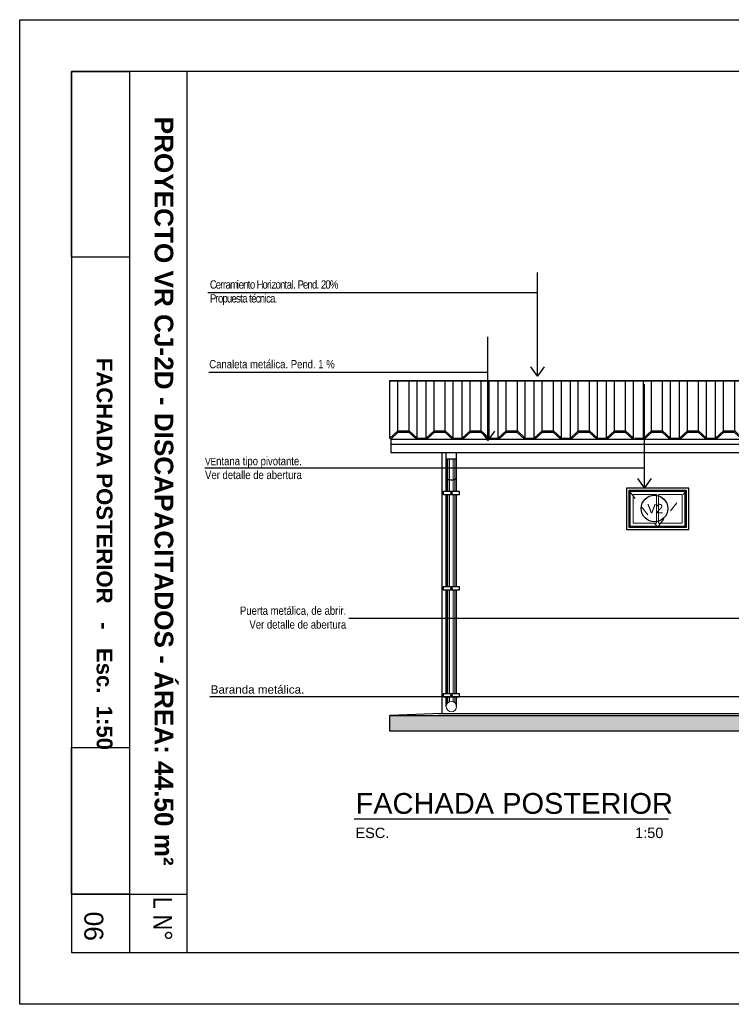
# Model space of a CAD drawing. Header units: millimetres. Extents: x 201 to 840, y 135 to 685.
# Tile 60 of 219: x 329.48 to 336.34, y 161.68 to 171.15. Entities that reach past the tile are written whole.
import ezdxf
from ezdxf.enums import TextEntityAlignment as Align

# ---------------------------------------------------------------- set-up
doc = ezdxf.new("R2010")
doc.units = ezdxf.units.MM
doc.linetypes.add('HIDDEN2', pattern=[0.1875, 0.125, -0.0625])
doc.layers.add('001', color=1, linetype='Continuous', lineweight=5)
doc.layers.add('LLAMADAS TEXTO', color=2, linetype='Continuous', lineweight=13)
for name, color, linetype in [('01', 1, 'Continuous'), ('02', 2, 'Continuous'), ('03', 3, 'Continuous'), ('04', 4, 'Continuous'), ('06', 5, 'Continuous'), ('ABERTURAS', 2, 'Continuous'), ('HACHT TIERRA', 252, 'Continuous'), ('L1', 2, 'Continuous'), ('LAMINA', 6, 'Continuous'), ('LLAMADAS', 1, 'Continuous'), ('MAMPOST', 6, 'Continuous'), ('TEXT', 4, 'Continuous'), ('TEXTO LAMINA', 2, 'Continuous')]:
    doc.layers.add(name, color=color, linetype=linetype)
doc.styles.add('ARIAL', font='arial.ttf', dxfattribs={"height": 0.06})
doc.styles.get("Standard").update_dxf_attribs({"font": 'arial.ttf'})
doc.dimstyles.new('05', dxfattribs={"dimscale": 0, "dimtxt": 0.09, "dimasz": 0.05, "dimexe": 0, "dimexo": 0, "dimgap": 0, "dimtad": 0, "dimzin": 0, "dimdsep": 46, "dimtxsty": 'Standard', "dimblk": 'OPEN90', "dimcen": 0.25, "dimclrd": 1, "dimclre": 1, "dimclrt": 3, "dimadec": 0, "dimazin": 0, "dimtfac": 1, "dimtofl": 0, "dimtmove": 2, "dimatfit": 3, "dimldrblk": 'BOXFILLED', "dimfxl": 1, "dimtolj": 1, "dimtzin": 0, "dimarcsym": 0})
picture_1 = doc.add_image_def('image1.jpg', size_in_pixel=(635, 198))
picture_2 = doc.add_image_def('image2.png', size_in_pixel=(322, 127))
picture_3 = doc.add_image_def('image3.jpg', size_in_pixel=(635, 198))
picture_4 = doc.add_image_def('image4.png', size_in_pixel=(322, 127))

# ---------------------------------------------------------------- blocks, each defined once
blk = doc.blocks.new('A$C073D02E7')
at = {"layer": '02'}
blk.add_arc((-0.0501, 0.0572), 0.0761, 229.03323, 311.23899, dxfattribs=at)
blk = doc.blocks.new('A$C51DB5D46')
at = {"layer": '01'}
for p, q in [((-8.9514, 0.6551), (0.5441, 0.6551)), ((-8.9514, 0.0985), (-8.9514, 0.6551)), ((-8.9514, 0.6501), (0.5441, 0.6501)), ((-8.8748, 0.1687), (-8.8748, 0.6501)), ((-8.767, 0.1687), (-8.767, 0.6501)), ((-8.6904, 0.0985), (-8.6904, 0.6551)), ((-8.6039, 0.0985), (-8.6039, 0.6551)), ((-8.5273, 0.1687), (-8.5273, 0.6501)), ((-8.4195, 0.1687), (-8.4195, 0.6501)), ((-8.3429, 0.0985), (-8.3429, 0.6551)), ((-8.2564, 0.0985), (-8.2564, 0.6551)), ((-8.1798, 0.1687), (-8.1798, 0.6501)), ((-8.0721, 0.1687), (-8.0721, 0.6501)), ((-7.9955, 0.0985), (-7.9955, 0.6551)), ((-7.909, 0.0985), (-7.909, 0.6551)), ((-7.8324, 0.1687), (-7.8324, 0.6501)), ((-7.7246, 0.1687), (-7.7246, 0.6501)), ((-7.648, 0.0985), (-7.648, 0.6551)), ((-7.5615, 0.0985), (-7.5615, 0.6551)), ((-7.4849, 0.1687), (-7.4849, 0.6501)), ((-7.3772, 0.1687), (-7.3772, 0.6501)), ((-7.3006, 0.0985), (-7.3006, 0.6551)), ((-7.2141, 0.0985), (-7.2141, 0.6551)), ((-7.1375, 0.1687), (-7.1375, 0.6501)), ((-7.0297, 0.1687), (-7.0297, 0.6501)), ((-6.9531, 0.0985), (-6.9531, 0.6551)), ((-6.8666, 0.0985), (-6.8666, 0.6501)), ((-6.79, 0.1687), (-6.79, 0.6501)), ((-6.6822, 0.1687), (-6.6822, 0.6501)), ((-6.6056, 0.0985), (-6.6056, 0.6501)), ((-6.5108, 0.0985), (-6.5108, 0.6501)), ((-6.4342, 0.1687), (-6.4342, 0.6501)), ((-6.3264, 0.1687), (-6.3264, 0.6501)), ((-6.2498, 0.0985), (-6.2498, 0.6501)), ((-6.1633, 0.0985), (-6.1633, 0.6501)), ((-6.0867, 0.1687), (-6.0867, 0.6501)), ((-5.9789, 0.1687), (-5.9789, 0.6501)), ((-5.9023, 0.0985), (-5.9023, 0.6501)), ((-5.8158, 0.0985), (-5.8158, 0.6501)), ((-5.7392, 0.1687), (-5.7392, 0.6501)), ((-5.6315, 0.1687), (-5.6315, 0.6501)), ((-5.5549, 0.0985), (-5.5549, 0.6501)), ((-5.4684, 0.0985), (-5.4684, 0.6501)), ((-5.3918, 0.1687), (-5.3918, 0.6501)), ((-5.284, 0.1687), (-5.284, 0.6501)), ((-5.2074, 0.0985), (-5.2074, 0.6501)), ((-5.1209, 0.0985), (-5.1209, 0.6501)), ((-5.0443, 0.1687), (-5.0443, 0.6501)), ((-4.9365, 0.1687), (-4.9365, 0.6501)), ((-4.8599, 0.0985), (-4.8599, 0.6501)), ((-4.7735, 0.0985), (-4.7735, 0.6501)), ((-4.6969, 0.1687), (-4.6969, 0.6501)), ((-4.5891, 0.1687), (-4.5891, 0.6501)), ((-4.5125, 0.0985), (-4.5125, 0.6501)), ((-4.426, 0.0985), (-4.426, 0.6501)), ((-4.3494, 0.1687), (-4.3494, 0.6501)), ((-4.2416, 0.1687), (-4.2416, 0.6501)), ((-4.165, 0.0985), (-4.165, 0.6501)), ((-4.0785, 0.0985), (-4.0785, 0.6501)), ((-4.0019, 0.1687), (-4.0019, 0.6501)), ((-3.8942, 0.1687), (-3.8942, 0.6501)), ((-3.8176, 0.0985), (-3.8176, 0.6501)), ((-3.7311, 0.0985), (-3.7311, 0.6501)), ((-3.6545, 0.1687), (-3.6545, 0.6501)), ((-3.5467, 0.1687), (-3.5467, 0.6501)), ((-3.4701, 0.0985), (-3.4701, 0.6501)), ((-3.3836, 0.0985), (-3.3836, 0.6501)), ((-3.307, 0.1687), (-3.307, 0.6501)), ((-3.1992, 0.1687), (-3.1992, 0.6501)), ((-3.1226, 0.0985), (-3.1226, 0.6501)), ((-3.0362, 0.0985), (-3.0362, 0.6501)), ((-2.9596, 0.1687), (-2.9596, 0.6501)), ((-2.8518, 0.1687), (-2.8518, 0.6501)), ((-2.7752, 0.0985), (-2.7752, 0.6501)), ((-2.6887, 0.0985), (-2.6887, 0.6501)), ((-2.6121, 0.1687), (-2.6121, 0.6501)), ((-2.5043, 0.1687), (-2.5043, 0.6501)), ((-2.4277, 0.0985), (-2.4277, 0.6501)), ((-2.3412, 0.0985), (-2.3412, 0.6501)), ((-2.2646, 0.1687), (-2.2646, 0.6501)), ((-2.1569, 0.1687), (-2.1569, 0.6501)), ((-2.0803, 0.0985), (-2.0803, 0.6501)), ((-1.9938, 0.0985), (-1.9938, 0.6501)), ((-1.9172, 0.1687), (-1.9172, 0.6501)), ((-1.8094, 0.1687), (-1.8094, 0.6501)), ((-1.7328, 0.0985), (-1.7328, 0.6501)), ((-1.6463, 0.0985), (-1.6463, 0.6501)), ((-1.5697, 0.1687), (-1.5697, 0.6501)), ((-1.4619, 0.1687), (-1.4619, 0.6501)), ((-1.3853, 0.0985), (-1.3853, 0.6501)), ((-1.2989, 0.0985), (-1.2989, 0.6501)), ((-1.2223, 0.1687), (-1.2223, 0.6501)), ((-1.1145, 0.1687), (-1.1145, 0.6501)), ((-1.0379, 0.0985), (-1.0379, 0.6501)), ((-0.9514, 0.0985), (-0.9514, 0.6501)), ((-0.8748, 0.1687), (-0.8748, 0.6501)), ((-0.767, 0.1687), (-0.767, 0.6501)), ((-0.6904, 0.0985), (-0.6904, 0.6501)), ((-0.6039, 0.0985), (-0.6039, 0.6501)), ((-0.5273, 0.1687), (-0.5273, 0.6501)), ((-0.4196, 0.1687), (-0.4196, 0.6501)), ((-0.343, 0.0985), (-0.343, 0.6501)), ((-0.2565, 0.0985), (-0.2565, 0.6501)), ((-0.1799, 0.1687), (-0.1799, 0.6501)), ((-0.0721, 0.1687), (-0.0721, 0.6501)), ((0.0045, 0.0985), (0.0045, 0.6501)), ((0.091, 0.0985), (0.091, 0.6501)), ((0.1676, 0.1687), (0.1676, 0.6501)), ((0.2754, 0.1687), (0.2754, 0.6501)), ((0.352, 0.0985), (0.352, 0.6501)), ((0.352, 0.0985), (0.352, 0.6501)), ((0.4384, 0.0985), (0.4384, 0.6501)), ((0.515, 0.1687), (0.515, 0.6501)), ((0.5441, 0.6551), (0.5441, 0.0911))]:
    blk.add_line(p, q, dxfattribs=at)
at = {"layer": '03', "ltscale": 0.01}
for p, q in [((-8.9446, 0.0911), (0.5441, 0.0911)), ((-8.9446, 0.0911), (-8.9446, -0.0393)), ((-8.9446, 0.0411), (0.5441, 0.0411)), ((0.5441, 0.0911), (0.5441, -0.0393)), ((-8.9446, -0.0393), (0.5441, -0.0393))]:
    blk.add_line(p, q, dxfattribs=at)
at = {"layer": '06', "color": 2}
for p, q in [((-8.9514, 0.0985), (-8.8748, 0.1687)), ((-8.9514, 0.0985), (-8.9446, 0.0911)), ((-8.9446, 0.0911), (-8.8709, 0.1587)), ((-8.8748, 0.1687), (-8.767, 0.1687)), ((-8.8709, 0.1587), (-8.7709, 0.1587)), ((-8.6971, 0.0911), (-8.7709, 0.1587)), ((-8.6904, 0.0985), (-8.767, 0.1687)), ((-8.6904, 0.0985), (-8.6039, 0.0985)), ((-8.6039, 0.0985), (-8.5273, 0.1687)), ((-8.5971, 0.0911), (-8.5234, 0.1587)), ((-8.5273, 0.1687), (-8.4195, 0.1687)), ((-8.5234, 0.1587), (-8.4234, 0.1587)), ((-8.3497, 0.0911), (-8.4234, 0.1587)), ((-8.3429, 0.0985), (-8.4195, 0.1687)), ((-8.3429, 0.0985), (-8.2564, 0.0985)), ((-8.2564, 0.0985), (-8.1798, 0.1687)), ((-8.2497, 0.0911), (-8.176, 0.1587)), ((-8.1798, 0.1687), (-8.0721, 0.1687)), ((-8.176, 0.1587), (-8.076, 0.1587)), ((-8.0022, 0.0911), (-8.076, 0.1587)), ((-7.9955, 0.0985), (-8.0721, 0.1687)), ((-7.9955, 0.0985), (-7.909, 0.0985)), ((-7.909, 0.0985), (-7.8324, 0.1687)), ((-7.9022, 0.0911), (-7.8285, 0.1587)), ((-7.8324, 0.1687), (-7.7246, 0.1687)), ((-7.8285, 0.1587), (-7.7285, 0.1587)), ((-7.6548, 0.0911), (-7.7285, 0.1587)), ((-7.648, 0.0985), (-7.7246, 0.1687)), ((-7.648, 0.0985), (-7.5615, 0.0985)), ((-7.5615, 0.0985), (-7.4849, 0.1687)), ((-7.5548, 0.0911), (-7.481, 0.1587)), ((-7.4849, 0.1687), (-7.3772, 0.1687)), ((-7.481, 0.1587), (-7.381, 0.1587)), ((-7.3073, 0.0911), (-7.381, 0.1587)), ((-7.3006, 0.0985), (-7.3772, 0.1687)), ((-7.3006, 0.0985), (-7.2141, 0.0985)), ((-7.2141, 0.0985), (-7.1375, 0.1687)), ((-7.2073, 0.0911), (-7.1336, 0.1587)), ((-7.1375, 0.1687), (-7.0297, 0.1687)), ((-7.1336, 0.1587), (-7.0336, 0.1587)), ((-6.9598, 0.0911), (-7.0336, 0.1587)), ((-6.9531, 0.0985), (-7.0297, 0.1687)), ((-6.9531, 0.0985), (-6.8666, 0.0985)), ((-6.8666, 0.0985), (-6.79, 0.1687)), ((-6.8598, 0.0911), (-6.7861, 0.1587)), ((-6.79, 0.1687), (-6.6822, 0.1687)), ((-6.7861, 0.1587), (-6.6861, 0.1587)), ((-6.6124, 0.0911), (-6.6861, 0.1587)), ((-6.6056, 0.0985), (-6.6822, 0.1687)), ((-6.5972, 0.0985), (-6.5108, 0.0985)), ((-6.5108, 0.0985), (-6.4342, 0.1687)), ((-6.504, 0.0911), (-6.4303, 0.1587)), ((-6.4342, 0.1687), (-6.3264, 0.1687)), ((-6.4303, 0.1587), (-6.3303, 0.1587)), ((-6.2565, 0.0911), (-6.3303, 0.1587)), ((-6.2498, 0.0985), (-6.3264, 0.1687)), ((-6.2498, 0.0985), (-6.1633, 0.0985)), ((-6.1633, 0.0985), (-6.0867, 0.1687)), ((-6.1565, 0.0911), (-6.0828, 0.1587)), ((-6.0867, 0.1687), (-5.9789, 0.1687)), ((-6.0828, 0.1587), (-5.9828, 0.1587)), ((-5.9091, 0.0911), (-5.9828, 0.1587)), ((-5.9023, 0.0985), (-5.9789, 0.1687)), ((-5.9023, 0.0985), (-5.8158, 0.0985)), ((-5.8158, 0.0985), (-5.7392, 0.1687)), ((-5.8091, 0.0911), (-5.7353, 0.1587)), ((-5.7392, 0.1687), (-5.6315, 0.1687)), ((-5.7353, 0.1587), (-5.6353, 0.1587)), ((-5.5616, 0.0911), (-5.6353, 0.1587)), ((-5.5549, 0.0985), (-5.6315, 0.1687)), ((-5.5549, 0.0985), (-5.4684, 0.0985)), ((-5.4684, 0.0985), (-5.3918, 0.1687)), ((-5.4616, 0.0911), (-5.3879, 0.1587)), ((-5.3918, 0.1687), (-5.284, 0.1687)), ((-5.3879, 0.1587), (-5.2879, 0.1587)), ((-5.2142, 0.0911), (-5.2879, 0.1587)), ((-5.2074, 0.0985), (-5.284, 0.1687)), ((-5.2074, 0.0985), (-5.1209, 0.0985)), ((-5.1209, 0.0985), (-5.0443, 0.1687)), ((-5.1142, 0.0911), (-5.0404, 0.1587)), ((-5.0443, 0.1687), (-4.9365, 0.1687)), ((-5.0404, 0.1587), (-4.9404, 0.1587)), ((-4.8667, 0.0911), (-4.9404, 0.1587)), ((-4.8599, 0.0985), (-4.9365, 0.1687)), ((-4.8599, 0.0985), (-4.7735, 0.0985)), ((-4.7735, 0.0985), (-4.6969, 0.1687)), ((-4.7667, 0.0911), (-4.693, 0.1587)), ((-4.6969, 0.1687), (-4.5891, 0.1687)), ((-4.693, 0.1587), (-4.593, 0.1587)), ((-4.5192, 0.0911), (-4.593, 0.1587)), ((-4.5125, 0.0985), (-4.5891, 0.1687)), ((-4.5125, 0.0985), (-4.426, 0.0985)), ((-4.426, 0.0985), (-4.3494, 0.1687)), ((-4.4192, 0.0911), (-4.3455, 0.1587)), ((-4.3494, 0.1687), (-4.2416, 0.1687)), ((-4.3455, 0.1587), (-4.2455, 0.1587)), ((-4.1718, 0.0911), (-4.2455, 0.1587)), ((-4.165, 0.0985), (-4.2416, 0.1687)), ((-4.165, 0.0985), (-4.0785, 0.0985)), ((-4.0785, 0.0985), (-4.0019, 0.1687)), ((-4.0718, 0.0911), (-3.998, 0.1587)), ((-4.0019, 0.1687), (-3.8942, 0.1687)), ((-3.998, 0.1587), (-3.898, 0.1587)), ((-3.8243, 0.0911), (-3.898, 0.1587)), ((-3.8176, 0.0985), (-3.8942, 0.1687)), ((-3.8176, 0.0985), (-3.7311, 0.0985)), ((-3.7311, 0.0985), (-3.6545, 0.1687)), ((-3.7243, 0.0911), (-3.6506, 0.1587)), ((-3.6545, 0.1687), (-3.5467, 0.1687)), ((-3.6506, 0.1587), (-3.5506, 0.1587)), ((-3.4769, 0.0911), (-3.5506, 0.1587)), ((-3.4701, 0.0985), (-3.5467, 0.1687)), ((-3.4701, 0.0985), (-3.3836, 0.0985)), ((-3.3836, 0.0985), (-3.307, 0.1687)), ((-3.3769, 0.0911), (-3.3031, 0.1587)), ((-3.307, 0.1687), (-3.1992, 0.1687)), ((-3.3031, 0.1587), (-3.2031, 0.1587)), ((-3.1294, 0.0911), (-3.2031, 0.1587)), ((-3.1226, 0.0985), (-3.1992, 0.1687)), ((-3.1226, 0.0985), (-3.0362, 0.0985)), ((-3.0362, 0.0985), (-2.9596, 0.1687)), ((-3.0294, 0.0911), (-2.9557, 0.1587)), ((-2.9596, 0.1687), (-2.8518, 0.1687)), ((-2.9557, 0.1587), (-2.8557, 0.1587)), ((-2.7819, 0.0911), (-2.8557, 0.1587)), ((-2.7752, 0.0985), (-2.8518, 0.1687)), ((-2.7752, 0.0985), (-2.6887, 0.0985)), ((-2.6887, 0.0985), (-2.6121, 0.1687)), ((-2.6819, 0.0911), (-2.6082, 0.1587)), ((-2.6121, 0.1687), (-2.5043, 0.1687)), ((-2.6082, 0.1587), (-2.5082, 0.1587)), ((-2.4345, 0.0911), (-2.5082, 0.1587)), ((-2.4277, 0.0985), (-2.5043, 0.1687)), ((-2.4277, 0.0985), (-2.3412, 0.0985)), ((-2.3412, 0.0985), (-2.2646, 0.1687)), ((-2.3345, 0.0911), (-2.2607, 0.1587)), ((-2.2646, 0.1687), (-2.1569, 0.1687)), ((-2.2607, 0.1587), (-2.1607, 0.1587)), ((-2.087, 0.0911), (-2.1607, 0.1587)), ((-2.0803, 0.0985), (-2.1569, 0.1687)), ((-2.0803, 0.0985), (-1.9938, 0.0985)), ((-1.9938, 0.0985), (-1.9172, 0.1687)), ((-1.987, 0.0911), (-1.9133, 0.1587)), ((-1.9172, 0.1687), (-1.8094, 0.1687)), ((-1.9133, 0.1587), (-1.8133, 0.1587)), ((-1.7396, 0.0911), (-1.8133, 0.1587)), ((-1.7328, 0.0985), (-1.8094, 0.1687)), ((-1.7328, 0.0985), (-1.6463, 0.0985)), ((-1.6463, 0.0985), (-1.5697, 0.1687)), ((-1.6396, 0.0911), (-1.5658, 0.1587)), ((-1.5697, 0.1687), (-1.4619, 0.1687)), ((-1.5658, 0.1587), (-1.4658, 0.1587)), ((-1.3921, 0.0911), (-1.4658, 0.1587)), ((-1.3853, 0.0985), (-1.4619, 0.1687)), ((-1.3853, 0.0985), (-1.2989, 0.0985)), ((-1.2989, 0.0985), (-1.2223, 0.1687)), ((-1.2921, 0.0911), (-1.2184, 0.1587)), ((-1.2223, 0.1687), (-1.1145, 0.1687)), ((-1.2184, 0.1587), (-1.1184, 0.1587)), ((-1.0446, 0.0911), (-1.1184, 0.1587)), ((-1.0379, 0.0985), (-1.1145, 0.1687)), ((-1.0379, 0.0985), (-0.9514, 0.0985)), ((-0.9514, 0.0985), (-0.8748, 0.1687)), ((-0.9446, 0.0911), (-0.8709, 0.1587)), ((-0.8748, 0.1687), (-0.767, 0.1687)), ((-0.8709, 0.1587), (-0.7709, 0.1587)), ((-0.6972, 0.0911), (-0.7709, 0.1587)), ((-0.6904, 0.0985), (-0.767, 0.1687)), ((-0.6904, 0.0985), (-0.6039, 0.0985)), ((-0.6039, 0.0985), (-0.5273, 0.1687)), ((-0.5972, 0.0911), (-0.5234, 0.1587)), ((-0.5273, 0.1687), (-0.4196, 0.1687)), ((-0.5234, 0.1587), (-0.4234, 0.1587)), ((-0.3497, 0.0911), (-0.4234, 0.1587)), ((-0.343, 0.0985), (-0.4196, 0.1687)), ((-0.343, 0.0985), (-0.2565, 0.0985)), ((-0.2565, 0.0985), (-0.1799, 0.1687)), ((-0.2497, 0.0911), (-0.176, 0.1587)), ((-0.1799, 0.1687), (-0.0721, 0.1687)), ((-0.176, 0.1587), (-0.076, 0.1587)), ((-0.0023, 0.0911), (-0.076, 0.1587)), ((0.0045, 0.0985), (-0.0721, 0.1687)), ((0.0045, 0.0985), (0.091, 0.0985)), ((0.091, 0.0985), (0.1676, 0.1687)), ((0.0977, 0.0911), (0.1715, 0.1587)), ((0.1676, 0.1687), (0.2754, 0.1687)), ((0.1715, 0.1587), (0.2715, 0.1587)), ((0.3452, 0.0911), (0.2715, 0.1587)), ((0.352, 0.0985), (0.2754, 0.1687)), ((0.352, 0.0985), (0.4384, 0.0985)), ((0.4384, 0.0985), (0.515, 0.1687)), ((0.4452, 0.0911), (0.5189, 0.1587)), ((0.515, 0.1687), (0.5441, 0.1687)), ((0.5189, 0.1587), (0.5441, 0.1587)), ((-8.6971, 0.0911), (-8.5971, 0.0911)), ((-8.3497, 0.0911), (-8.2497, 0.0911)), ((-8.0022, 0.0911), (-7.9022, 0.0911)), ((-7.6548, 0.0911), (-7.5548, 0.0911)), ((-7.3073, 0.0911), (-7.2073, 0.0911)), ((-6.9598, 0.0911), (-6.8598, 0.0911)), ((-6.604, 0.0911), (-6.504, 0.0911)), ((-6.2565, 0.0911), (-6.1565, 0.0911)), ((-5.9091, 0.0911), (-5.8091, 0.0911)), ((-5.5616, 0.0911), (-5.4616, 0.0911)), ((-5.2142, 0.0911), (-5.1142, 0.0911)), ((-4.8667, 0.0911), (-4.7667, 0.0911)), ((-4.5192, 0.0911), (-4.4192, 0.0911)), ((-4.1718, 0.0911), (-4.0718, 0.0911)), ((-3.8243, 0.0911), (-3.7243, 0.0911)), ((-3.4769, 0.0911), (-3.3769, 0.0911)), ((-3.1294, 0.0911), (-3.0294, 0.0911)), ((-2.7819, 0.0911), (-2.6819, 0.0911)), ((-2.4345, 0.0911), (-2.3345, 0.0911)), ((-2.087, 0.0911), (-1.987, 0.0911)), ((-1.7396, 0.0911), (-1.6396, 0.0911)), ((-1.3921, 0.0911), (-1.2921, 0.0911)), ((-1.0446, 0.0911), (-0.9446, 0.0911)), ((-0.6972, 0.0911), (-0.5972, 0.0911)), ((-0.3497, 0.0911), (-0.2497, 0.0911)), ((-0.0023, 0.0911), (0.0977, 0.0911)), ((0.3452, 0.0911), (0.4452, 0.0911))]:
    blk.add_line(p, q, dxfattribs=at)

msp = doc.modelspace()

# ---------------------------------------------------------------- hatches: boundary and pattern name
at = {"layer": 'HACHT TIERRA'}
h = msp.add_hatch(color=256, dxfattribs=at)
h.paths.add_polyline_path([(342.5528, 164.4549), (338.3503, 164.4549), (338.3503, 164.3049), (342.5528, 164.3049)])
h.paths.add_polyline_path([(337.2503, 164.456), (333.0501, 164.456), (333.0501, 164.3049), (337.2503, 164.3049)])

# ---------------------------------------------------------------- linework, layer by layer
msp.add_lwpolyline([(329.484, 171.1527), (344.7315, 171.1527), (344.7315, 161.676), (329.484, 161.676)], close=True)
at = {"layer": '001', "ltscale": 0.8}
msp.add_line((333.5917, 166.926), (333.5917, 166.986), dxfattribs=at)
at = {"layer": '001', "ltscale": 0.05}
for p, q in [((333.5969, 166.6115), (333.5969, 166.926)), ((333.6068, 166.6115), (333.6068, 166.926)), ((333.6239, 166.6115), (333.6239, 166.926)), ((333.6594, 166.6115), (333.6594, 166.926)), ((333.6765, 166.6115), (333.6765, 166.926)), ((333.6864, 166.6115), (333.6864, 166.926)), ((333.5969, 165.694), (333.5969, 166.5821)), ((333.6068, 165.694), (333.6068, 166.5821)), ((333.6239, 165.694), (333.6239, 166.5821)), ((333.6594, 165.694), (333.6594, 166.5821)), ((333.6765, 165.694), (333.6765, 166.5821)), ((333.6864, 165.694), (333.6864, 166.5821)), ((333.5969, 164.6644), (333.5969, 165.6646)), ((333.6068, 164.6644), (333.6068, 165.6646)), ((333.6239, 164.6644), (333.6239, 165.6646)), ((333.6594, 164.6644), (333.6594, 165.6646)), ((333.6765, 164.6644), (333.6765, 165.6646)), ((333.6864, 164.6644), (333.6864, 165.6646)), ((333.5969, 164.5633), (333.5969, 164.635)), ((333.6068, 164.5769), (333.6068, 164.635)), ((333.6239, 164.5878), (333.6239, 164.635)), ((333.6594, 164.5878), (333.6594, 164.635)), ((333.6765, 164.5769), (333.6765, 164.635)), ((333.6864, 164.5633), (333.6864, 164.635))]:
    msp.add_line(p, q, dxfattribs=at)
at = {"layer": '001', "linetype": 'HIDDEN2', "ltscale": 0.6}
msp.add_lwpolyline([(335.3504, 166.6223), (335.6278, 166.2674), (335.9053, 166.6223)], dxfattribs=at)
at = {"layer": '001'}
for points in [[(335.6178, 166.5815), (335.3912, 166.5815), (335.3912, 166.3082), (335.6178, 166.3082)], [(335.6378, 166.5815), (335.8645, 166.5815), (335.8645, 166.3082), (335.6378, 166.3082)], [(329.984, 164.1473), (329.984, 162.7349), (330.541, 162.7349), (330.541, 164.1473)]]:
    msp.add_lwpolyline(points, close=True, dxfattribs=at)
msp.add_circle((333.6417, 164.541), 0.05, dxfattribs=at)
at = {"layer": '01'}
for p, q in [((333.5917, 166.926), (333.5917, 166.986)), ((333.6917, 166.926), (333.6917, 166.986)), ((333.5917, 166.6115), (333.5917, 166.926)), ((333.6917, 166.6115), (333.6917, 166.926)), ((333.5917, 165.694), (333.5917, 166.5821)), ((333.6917, 165.694), (333.6917, 166.5821)), ((333.5917, 164.6644), (333.5917, 165.6646)), ((333.6917, 164.6644), (333.6917, 165.6646)), ((333.5917, 164.541), (333.5917, 164.635)), ((333.6917, 164.541), (333.6917, 164.635))]:
    msp.add_line(p, q, dxfattribs=at)
at = {"layer": '01', "ltscale": 0.05}
for p, q in [((333.6404, 166.6115), (333.6404, 166.5821)), ((333.6442, 166.6115), (333.6442, 166.5821)), ((333.6404, 165.694), (333.6404, 165.6646)), ((333.6442, 165.694), (333.6442, 165.6646)), ((333.6404, 164.6644), (333.6404, 164.635)), ((333.6442, 164.6644), (333.6442, 164.635))]:
    msp.add_line(p, q, dxfattribs=at)
at = {"layer": '01'}
msp.add_lwpolyline([(333.5917, 166.926), (333.6917, 166.926)], dxfattribs=at)
for points in [[(333.7209, 166.6115), (333.5637, 166.6115), (333.5637, 166.5821), (333.7209, 166.5821)], [(333.6386, 166.5904), (333.6403, 166.5904), (333.6403, 166.6032), (333.6386, 166.6032)], [(333.6442, 166.5904), (333.646, 166.5904), (333.646, 166.6032), (333.6442, 166.6032)], [(333.6321, 166.5943), (333.6386, 166.5943), (333.6386, 166.5993), (333.6321, 166.5993)], [(333.646, 166.5943), (333.6525, 166.5943), (333.6525, 166.5993), (333.646, 166.5993)], [(333.7209, 165.694), (333.5637, 165.694), (333.5637, 165.6646), (333.7209, 165.6646)], [(333.6321, 165.6768), (333.6386, 165.6768), (333.6386, 165.6818), (333.6321, 165.6818)], [(333.6386, 165.6729), (333.6403, 165.6729), (333.6403, 165.6857), (333.6386, 165.6857)], [(333.6442, 165.6729), (333.646, 165.6729), (333.646, 165.6857), (333.6442, 165.6857)], [(333.646, 165.6768), (333.6525, 165.6768), (333.6525, 165.6818), (333.646, 165.6818)], [(333.7209, 164.6644), (333.5637, 164.6644), (333.5637, 164.635), (333.7209, 164.635)], [(333.6321, 164.6472), (333.6386, 164.6472), (333.6386, 164.6522), (333.6321, 164.6522)], [(333.6386, 164.6433), (333.6403, 164.6433), (333.6403, 164.6561), (333.6386, 164.6561)], [(333.6442, 164.6433), (333.646, 164.6433), (333.646, 164.6561), (333.6442, 164.6561)], [(333.646, 164.6472), (333.6525, 164.6472), (333.6525, 164.6522), (333.646, 164.6522)]]:
    msp.add_lwpolyline(points, close=True, dxfattribs=at)
at = {"layer": '03'}
for p in [(333.5501, 164.476), (333.0501, 164.3049)]:
    msp.add_line(p, (333.0501, 164.456), dxfattribs=at)
msp.add_lwpolyline([(337.2503, 164.3049), (333.0501, 164.3049), (333.0501, 164.456), (337.2503, 164.456)], close=True, dxfattribs=at)
at = {"layer": '04', "color": 3}
msp.add_line((333.5501, 166.986), (333.5501, 164.476), dxfattribs=at)
at = {"layer": '04'}
for p, q in [((333.521, 164.4749), (337.2503, 164.4749)), ((342.5528, 164.3049), (333.0501, 164.3049)), ((342.5528, 164.3049), (334.1816, 164.3049))]:
    msp.add_line(p, q, dxfattribs=at)
at = {"layer": 'ABERTURAS'}
for p, q in [((335.3554, 166.5337), (335.3504, 166.5337)), ((335.3554, 166.5137), (335.3504, 166.5137))]:
    msp.add_line(p, q, dxfattribs=at)
at = {"layer": 'ABERTURAS', "color": 3}
for p, q in [((335.3504, 166.5337), (335.3554, 166.5337)), ((335.3504, 166.5137), (335.3554, 166.5137)), ((335.9053, 166.5337), (335.9003, 166.5337)), ((335.9053, 166.5137), (335.9003, 166.5137))]:
    msp.add_line(p, q, dxfattribs=at)
for points in [[(335.3278, 166.2449), (335.9278, 166.2449), (335.9278, 166.6449), (335.3278, 166.6449)], [(335.3504, 166.2674), (335.9053, 166.2674), (335.9053, 166.6223), (335.3504, 166.6223)]]:
    msp.add_lwpolyline(points, close=True, dxfattribs=at)
at = {"layer": 'ABERTURAS'}
msp.add_lwpolyline([(335.3612, 166.2782), (335.8945, 166.2782), (335.8945, 166.6115), (335.3612, 166.6115)], close=True, dxfattribs=at)
at = {"layer": 'ABERTURAS', "color": 3}
for points in [[(335.3554, 166.5137), (335.3554, 166.5337)], [(335.9003, 166.5137), (335.9003, 166.5337)]]:
    msp.add_lwpolyline(points, dxfattribs=at)
at = {"layer": 'L1'}
msp.add_circle((335.5978, 166.4477), 0.1286, dxfattribs=at)
at = {"layer": 'LAMINA', "color": 2}
for p, q in [((331.0981, 162.176), (331.0981, 170.6527)), ((329.984, 162.7349), (331.0981, 162.7349))]:
    msp.add_line(p, q, dxfattribs=at)
at = {"layer": 'LAMINA'}
msp.add_lwpolyline([(329.984, 162.176), (344.0315, 162.176), (344.0315, 170.6527), (329.984, 170.6527)], close=True, dxfattribs=at)
at = {"layer": 'LAMINA', "color": 1}
msp.add_lwpolyline([(330.541, 170.6527), (330.541, 162.176)], dxfattribs=at)
at = {"layer": 'TEXT'}
msp.add_lwpolyline([(332.7067, 163.4611), (335.7342, 163.4611)], dxfattribs=at)

# ---------------------------------------------------------------- block references
at = {"layer": '01'}
msp.add_blockref('A$C073D02E7', (333.6917, 166.7428), dxfattribs=at)
at = {"layer": 'MAMPOST'}
msp.add_blockref('A$C51DB5D46', (342.0017, 167.0253), dxfattribs=at)

# ---------------------------------------------------------------- texts
at = {"layer": 'L1', "color": 4, "style": 'ARIAL'}
msp.add_attdef('V2', text='p1', height=0.09, dxfattribs=at).set_placement((335.6049, 166.4477), align=Align.MIDDLE)
at = {"layer": 'LLAMADAS', "color": 2, "ltscale": 0.01, "insert": (331.3161, 168.644), "char_height": 0.08, "width": 4.326649, "attachment_point": 1, "style": 'ARIAL'}
msp.add_mtext('{\\fTechnic|b0|i0|c2|p2;\\T0.8;Cerramiento Horizontal. Pend. 20%\\PPropuesta técnica.}', dxfattribs=at)
at = {"layer": 'LLAMADAS TEXTO', "ltscale": 0.01, "char_height": 0.08, "attachment_point": 1, "style": 'ARIAL'}
for s, insert, width in [('{\\fTechnic|b0|i0|c2|p2;Canaleta metálica. Pend. 1 %}', (331.3102, 167.8773), 1.346376), ('{\\fTechnic|b0|i0|c2|p2;\\H0.875x;VE\\H1.1429x;ntana tipo pivotante.\\PVer detalle de abertura}', (331.2694, 166.9444), 4.326649), ('Baranda metálica.', (331.3244, 164.7458), 4.326649)]:
    msp.add_mtext(s, dxfattribs=dict(at, insert=insert, width=width))
at = {"layer": 'LLAMADAS TEXTO', "ltscale": 0.01, "insert": (332.6291, 165.5048), "char_height": 0.08, "attachment_point": 3, "style": 'ARIAL'}
msp.add_mtext('\\pi3.5375;{\\fTechnic|b0|i0|c2|p2;Puerta metálica, de abrir.\\P\\pi0;Ver detalle de abertura}', dxfattribs=at)
at = {"layer": 'TEXT', "insert": (332.7181, 163.7096), "char_height": 0.2, "attachment_point": 1}
msp.add_mtext_dynamic_manual_height_columns('{\\C2;FACHADA POSTERIOR\\P\\H0.5x;ESC.                                                             1:50}', width=5.939095, gutter_width=12.5, heights=[0], dxfattribs=at)
at = {"layer": 'TEXTO LAMINA', "color": 4, "style": 'ARIAL'}
msp.add_text('06', height=0.18244, rotation=270, dxfattribs=at).set_placement((330.1069, 162.5687))
at = {"layer": 'TEXTO LAMINA', "attachment_point": 1, "rotation": 270, "style": 'ARIAL'}
for s, width, insert, char_height in [('{\\fArial|b1|i0|c0|p34;PROYECTO VR CJ-2D - DISCAPACITADOS - ÁREA: 44.50 m²}', 7.224199, (330.9634, 170.2192), 0.18), ('{\\fArial|b1|i0|c0|p34;FACHADA POSTERIOR   -   Esc.  1:50}', 7.224199, (330.3779, 167.8985), 0.15246), ('{\\fTechnic|b0|i0|c2|p2;L N°}', 0.539921, (330.9515, 162.7105), 0.18)]:
    msp.add_mtext_dynamic_manual_height_columns(s, width=width, gutter_width=12.5, heights=[0], dxfattribs=dict(at, insert=insert, char_height=char_height))

# ---------------------------------------------------------------- pictures from other files: only their frames are drawn
image = msp.add_image(picture_1, insert=(329.984, 170.6527), size_in_units=(1.7866, 0.5571), rotation=-90)
image.dxf.flags = 7
image = msp.add_image(picture_2, insert=(329.984, 164.1473), size_in_units=(1.4124, 0.5571), rotation=-90)
image.dxf.flags = 7
at = {"layer": '03'}
image = msp.add_image(picture_3, insert=(329.984, 170.6527), size_in_units=(1.7866, 0.5571), rotation=-90, dxfattribs=at)
image.dxf.flags = 7
image = msp.add_image(picture_3, insert=(329.984, 170.6527), size_in_units=(1.7866, 0.5571), rotation=-90, dxfattribs=at)
image.dxf.flags = 7
image = msp.add_image(picture_4, insert=(329.984, 164.1473), size_in_units=(1.4124, 0.5571), rotation=-90, dxfattribs=at)
image.dxf.flags = 7
image = msp.add_image(picture_4, insert=(329.984, 164.1473), size_in_units=(1.4124, 0.5571), rotation=-90, dxfattribs=at)
image.dxf.flags = 7

# ---------------------------------------------------------------- leaders
at = {"layer": 'LLAMADAS'}
for points in [[(334.4705, 167.7205), (334.4705, 168.5236), (331.2958, 168.5236)], [(333.994, 167.1018), (333.994, 167.7585), (331.3052, 167.7585)], [(335.5009, 166.6459), (335.5009, 166.8374), (331.2662, 166.8374)], [(337.0925, 165.3897), (332.6551, 165.3897)], [(337.2503, 164.6352), (331.3155, 164.6352)]]:
    msp.add_leader(points, dimstyle='05', override={"dimscale": 1, "dimasz": 0.09, "dimldrblk": 'OPEN90'}, dxfattribs=at)

doc.saveas('drawing.dxf')
